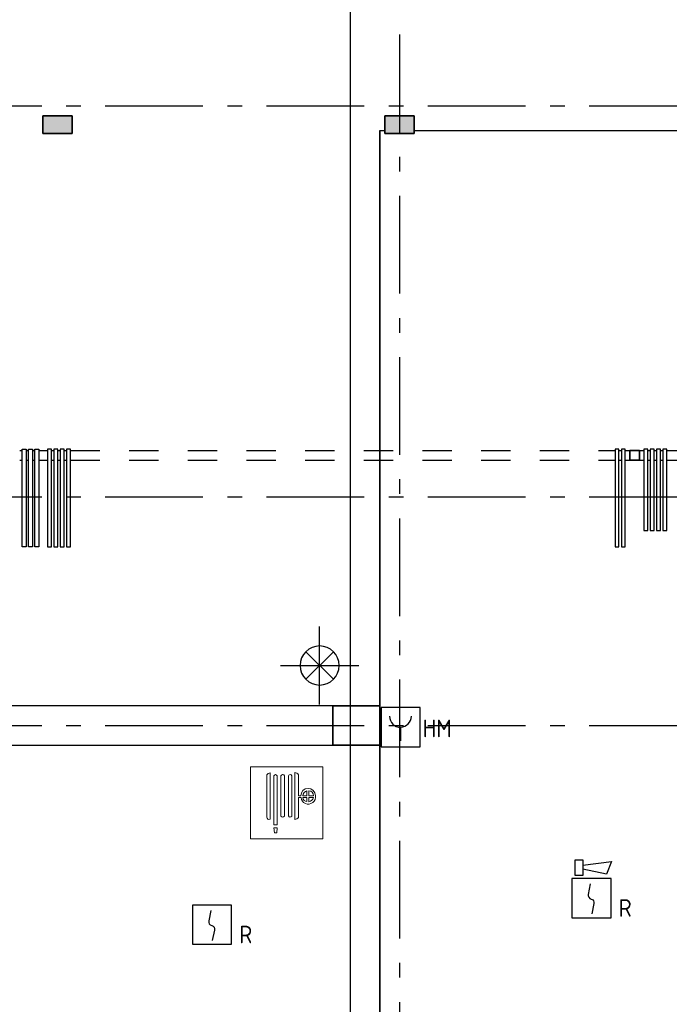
# Model space of a CAD drawing. Header units: millimetres. Extents: x -285236 to 84130, y -470 to 79511.
# Tile 180 of 192: x 32742 to 39388, y 49890 to 59966. Entities that reach past the tile are written whole.
import ezdxf
from ezdxf.enums import TextEntityAlignment as Align

# ---------------------------------------------------------------- set-up
doc = ezdxf.new("R2010")
doc.units = ezdxf.units.MM
doc.linetypes.add('Dash 3mm', pattern=[600, 300, -300])
doc.linetypes.add('NLRS_stramien', pattern=[1650, 1000, -250, 150, -250])
doc.layers.add('EL6511--', color=3, linetype='Continuous')
doc.layers.add('XREF', color=254, linetype='Continuous')
doc.styles.add('STABICAD-018', font='ISOCP.SHX', dxfattribs={"height": 180})

# ---------------------------------------------------------------- blocks, each defined once
blk = doc.blocks.new('VB653ORM')
at = {"color": 0, "linetype": 'Continuous'}
for p, q in [((-2, 2), (-2, -2)), ((2, 2), (-2, 2)), ((2, -2), (2, 2)), ((-2, -2), (2, -2))]:
    blk.add_line(p, q, dxfattribs=at)
blk.add_lwpolyline([(-0.12, 1.47), (-0.34, 0.38, 0.399092), (-0.04, -0.09, -0.403068), (0.25, -0.56), (0.02, -1.6)], format="xyb", dxfattribs=at)
at = {"color": 0, "linetype": 'Continuous', "style": 'STABICAD-018'}
for tag, p in [('CODING1', (-1.22, 12.19)), ('CODING2', (-0.95, 9.73)), ('ARTICLECODE', (0.78, 6.96)), ('FIREPROTECTION_PANEL', (0.78, 4.65)), ('FIREPROTECTION_ZONE', (0.05, 2.88)), ('FIREPROTECTION_HARDWARENUMBER', (5.42, -4.4))]:
    blk.add_attdef(tag, text='', height=1.8, dxfattribs=at).set_placement(p, align=Align.MIDDLE)
blk.add_attdef('TEXT1', (3.46, -3.38), '', height=1.8, dxfattribs=at)
blk = doc.blocks.new('VB655IS2')
at = {"color": 0, "linetype": 'Continuous'}
blk.add_lwpolyline([(-1.67, 2.33), (-1.67, 3.91), (-0.89, 3.91), (-0.89, 2.33)], close=True, dxfattribs=at)
blk.add_lwpolyline([(-0.89, 3.37), (2.06, 3.76), (1.54, 2.45), (-0.89, 2.95)], dxfattribs=at)
blk = doc.blocks.new('*U137')
at = {"color": 0, "linetype": 'Continuous'}
for p, q in [((-2, 2), (-2, -2)), ((2, 2), (-2, 2)), ((2, -2), (2, 2)), ((-2, -2), (2, -2))]:
    blk.add_line(p, q, dxfattribs=at)
blk.add_lwpolyline([(-0.12, 1.47), (-0.34, 0.38, 0.399092), (-0.04, -0.09, -0.403068), (0.25, -0.56), (0.02, -1.6)], format="xyb", dxfattribs=at)
at = {"color": 0, "linetype": 'Continuous', "lineweight": 100}
blk.add_blockref('VB655IS2', (0, 0), dxfattribs=at)
at = {"color": 0, "linetype": 'Continuous', "style": 'STABICAD-018'}
for tag, p in [('CODING1', (-1.22, 12.19)), ('CODING2', (-0.95, 9.73)), ('ARTICLECODE', (0.78, 6.96)), ('FIREPROTECTION_PANEL', (0.78, 4.65)), ('FIREPROTECTION_ZONE', (0.05, 2.88)), ('FIREPROTECTION_HARDWARENUMBER', (5.42, -4.4))]:
    blk.add_attdef(tag, text='', height=1.8, dxfattribs=at).set_placement(p, align=Align.MIDDLE)
blk.add_attdef('TEXT1', (3.46, -3.38), '', height=1.8, dxfattribs=at)
blk = doc.blocks.new('VB653HAM')
at = {"color": 0, "linetype": 'Continuous'}
for p, q in [((-2, 5), (-2, 1)), ((2, 5), (-2, 5)), ((2, 1), (2, 5)), ((0, 3), (0, 1.59)), ((-2, 1), (2, 1))]:
    blk.add_line(p, q, dxfattribs=at)
for major_axis, ratio, start_param, end_param in [((-0.795, 0.795), 0.999959, 0.785419, 2.356174), ((0.819, 0.819), 0.942311, 3.956683, 5.468095)]:
    blk.add_ellipse((0, 4.12), major_axis=major_axis, ratio=ratio, start_param=start_param, end_param=end_param, dxfattribs=at)
at = {"color": 0, "linetype": 'Continuous', "style": 'STABICAD-018'}
for tag, p in [('CODING1', (-0.94, 16.07)), ('CODING2', (-0.67, 13.61)), ('ARTICLECODE', (0.81, 11.29)), ('FIREPROTECTION_PANEL', (0.81, 8.98)), ('FIREPROTECTION_ZONE', (0.33, 6.76)), ('FIREPROTECTION_HARDWARENUMBER', (8.6, 4.46))]:
    blk.add_attdef(tag, text='', height=1.8, dxfattribs=at).set_placement(p, align=Align.MIDDLE)
blk.add_attdef('TEXT1', (2.86, 0.02), '', height=1.8, dxfattribs=at)

msp = doc.modelspace()

# ---------------------------------------------------------------- hatches: boundary and pattern name
at = {"layer": 'XREF'}
for points in [[(33277.8696, 58802.6047), (33277.8696, 58982.6047), (32977.8696, 58982.6047), (32977.8696, 58802.6047)], [(36777.8696, 58802.6047), (36777.8696, 58982.6047), (36477.8696, 58982.6047), (36477.8696, 58802.6047)]]:
    msp.add_hatch(color=256, dxfattribs=at).paths.add_polyline_path(points)

# ---------------------------------------------------------------- linework, layer by layer
at = {"layer": 'XREF', "linetype": 'NLRS_stramien'}
for p, q in [((36627.8696, 77962.7572), (36627.8696, 8370.0218)), ((-47232.6128, 59082.6047), (64223.889, 59082.6047)), ((-47232.6128, 55082.6047), (64223.889, 55082.6047)), ((-47232.6128, 52742.6047), (64223.889, 52742.6047))]:
    msp.add_line(p, q, dxfattribs=at)
at = {"layer": 'XREF'}
for p, q in [((36127.8696, 22632.6047), (36127.8696, 64756.7009)), ((36427.8696, 52942.6047), (36427.8696, 58832.6047)), ((36427.8696, 58832.6047), (36477.8696, 58832.6047)), ((36427.8696, 58832.6047), (36427.8696, 22632.6047)), ((36427.8696, 58832.6047), (36427.8696, 22632.6047)), ((36777.8696, 58832.6047), (40277.8696, 58832.6047)), ((32767.3696, 54572.1973), (32767.3696, 55572.1973)), ((32767.3696, 55572.1973), (32807.3696, 55572.1973)), ((32807.3696, 55572.1973), (32807.3696, 54572.1973)), ((32832.3696, 54572.1973), (32832.3696, 55572.1973)), ((32832.3696, 55572.1973), (32872.3696, 55572.1973)), ((32872.3696, 55572.1973), (32872.3696, 54572.1973)), ((32897.3696, 54572.1973), (32897.3696, 55572.1973)), ((32897.3696, 55572.1973), (32937.3696, 55572.1973)), ((32937.3696, 55572.1973), (32937.3696, 54572.1973)), ((33067.3696, 55572.1973), (33027.3696, 55572.1973)), ((33027.3696, 55572.1973), (33027.3696, 54572.1973)), ((33067.3696, 54572.1973), (33067.3696, 55572.1973)), ((33132.3696, 55572.1973), (33092.3696, 55572.1973)), ((33092.3696, 55572.1973), (33092.3696, 54572.1973)), ((33132.3696, 54572.1973), (33132.3696, 55572.1973)), ((33197.3696, 55572.1973), (33157.3696, 55572.1973)), ((33157.3696, 55572.1973), (33157.3696, 54572.1973)), ((33197.3696, 54572.1973), (33197.3696, 55572.1973)), ((33262.3696, 55572.1973), (33222.3696, 55572.1973)), ((33222.3696, 55572.1973), (33222.3696, 54572.1973)), ((33262.3696, 54572.1973), (33262.3696, 55572.1973)), ((38872.3696, 55572.1973), (38832.3696, 55572.1973)), ((38832.3696, 55572.1973), (38832.3696, 54572.1973)), ((38872.3696, 54572.1973), (38872.3696, 55572.1973)), ((38937.3696, 55572.1973), (38897.3696, 55572.1973)), ((38897.3696, 55572.1973), (38897.3696, 54572.1973)), ((38937.3696, 54572.1973), (38937.3696, 55572.1973)), ((39167.3696, 55572.1973), (39127.3696, 55572.1973)), ((39127.3696, 55572.1973), (39127.3696, 54738.864)), ((39167.3696, 54738.864), (39167.3696, 55572.1973)), ((39232.3696, 55572.1973), (39192.3696, 55572.1973)), ((39192.3696, 55572.1973), (39192.3696, 54738.864)), ((39232.3696, 54738.864), (39232.3696, 55572.1973)), ((39297.3696, 55572.1973), (39257.3696, 55572.1973)), ((39257.3696, 55572.1973), (39257.3696, 54738.864)), ((39297.3696, 54738.864), (39297.3696, 55572.1973)), ((39362.3696, 55572.1973), (39322.3696, 55572.1973)), ((39322.3696, 55572.1973), (39322.3696, 54738.864)), ((39362.3696, 54738.864), (39362.3696, 55572.1973)), ((39127.3696, 54738.864), (39167.3696, 54738.864)), ((39192.3696, 54738.864), (39232.3696, 54738.864)), ((39257.3696, 54738.864), (39297.3696, 54738.864)), ((39322.3696, 54738.864), (39362.3696, 54738.864)), ((32807.3696, 54572.1973), (32767.3696, 54572.1973)), ((32872.3696, 54572.1973), (32832.3696, 54572.1973)), ((32937.3696, 54572.1973), (32897.3696, 54572.1973)), ((33027.3696, 54572.1973), (33067.3696, 54572.1973)), ((33092.3696, 54572.1973), (33132.3696, 54572.1973)), ((33157.3696, 54572.1973), (33197.3696, 54572.1973)), ((33222.3696, 54572.1973), (33262.3696, 54572.1973)), ((38832.3696, 54572.1973), (38872.3696, 54572.1973)), ((38897.3696, 54572.1973), (38937.3696, 54572.1973)), ((35810.5609, 52956.8682), (35810.5609, 53756.8682)), ((35951.9823, 53498.2896), (35669.1396, 53215.4469)), ((35669.1396, 53498.2896), (35951.9823, 53215.4469)), ((35410.5609, 53356.8682), (36210.5609, 53356.8682)), ((36427.8696, 52942.6047), (19377.8696, 52942.6047)), ((19427.8696, 52542.6047), (36427.8696, 52542.6047)), ((36427.8696, 46942.6047), (36427.8696, 52542.6047))]:
    msp.add_line(p, q, dxfattribs=at)
at = {"layer": 'XREF', "lineweight": 35}
for p, q in [((33277.8696, 58982.6047), (32977.8696, 58982.6047)), ((32977.8696, 58982.6047), (32977.8696, 58802.6047)), ((33277.8696, 58802.6047), (33277.8696, 58982.6047)), ((36777.8696, 58982.6047), (36477.8696, 58982.6047)), ((36477.8696, 58982.6047), (36477.8696, 58802.6047)), ((36777.8696, 58802.6047), (36777.8696, 58982.6047)), ((32977.8696, 58802.6047), (33277.8696, 58802.6047)), ((36477.8696, 58802.6047), (36777.8696, 58802.6047)), ((39082.3696, 55557.1973), (38982.3696, 55557.1973)), ((38982.3696, 55557.1973), (38982.3696, 55457.1973)), ((39082.3696, 55457.1973), (39082.3696, 55557.1973)), ((38982.3696, 55457.1973), (39082.3696, 55457.1973)), ((36427.8696, 52942.6047), (35945.6779, 52942.6047)), ((35945.6779, 52942.6047), (35945.6779, 52542.6047)), ((36427.8696, 52542.6047), (36427.8696, 52942.6047)), ((35945.6779, 52542.6047), (36427.8696, 52542.6047))]:
    msp.add_line(p, q, dxfattribs=at)
at = {"layer": 'XREF', "linetype": 'Dash 3mm', "lineweight": 25}
for p, q in [((32742.3696, 55557.1973), (32767.3696, 55557.1973)), ((32807.3696, 55557.1973), (32832.3696, 55557.1973)), ((32872.3696, 55557.1973), (32897.3696, 55557.1973)), ((32937.3696, 55557.1973), (33027.3696, 55557.1973)), ((33067.3696, 55557.1973), (33092.3696, 55557.1973)), ((33132.3696, 55557.1973), (33157.3696, 55557.1973)), ((33197.3696, 55557.1973), (33222.3696, 55557.1973)), ((33262.3696, 55557.1973), (38832.3696, 55557.1973)), ((38872.3696, 55557.1973), (38897.3696, 55557.1973)), ((38937.3696, 55557.1973), (38982.3696, 55557.1973)), ((39082.3696, 55557.1973), (39127.3696, 55557.1973)), ((39167.3696, 55557.1973), (39192.3696, 55557.1973)), ((39232.3696, 55557.1973), (39257.3696, 55557.1973)), ((39297.3696, 55557.1973), (39322.3696, 55557.1973)), ((39362.3696, 55557.1973), (43932.3696, 55557.1973)), ((32742.3696, 55457.1973), (32767.3696, 55457.1973)), ((32807.3696, 55457.1973), (32832.3696, 55457.1973)), ((32872.3696, 55457.1973), (32897.3696, 55457.1973)), ((32937.3696, 55457.1973), (33027.3696, 55457.1973)), ((33067.3696, 55457.1973), (33092.3696, 55457.1973)), ((33132.3696, 55457.1973), (33157.3696, 55457.1973)), ((33197.3696, 55457.1973), (33222.3696, 55457.1973)), ((33262.3696, 55457.1973), (38832.3696, 55457.1973)), ((38872.3696, 55457.1973), (38897.3696, 55457.1973)), ((38937.3696, 55457.1973), (38982.3696, 55457.1973)), ((39082.3696, 55457.1973), (39127.3696, 55457.1973)), ((39167.3696, 55457.1973), (39192.3696, 55457.1973)), ((39232.3696, 55457.1973), (39257.3696, 55457.1973)), ((39297.3696, 55457.1973), (39322.3696, 55457.1973)), ((39362.3696, 55457.1973), (43932.3696, 55457.1973))]:
    msp.add_line(p, q, dxfattribs=at)
at = {"layer": 'XREF', "lineweight": 13}
for p, q in [((35844.5742, 52321.4279), (35104.5742, 52321.4279)), ((35104.5742, 52321.4279), (35104.5742, 51581.4763)), ((35844.5742, 51581.4763), (35844.5742, 52321.4279)), ((35269.1227, 51804.6621), (35269.1227, 52239.03)), ((35304.2271, 52258.0338), (35304.2271, 51784.3946)), ((35341.9167, 51726.6031), (35341.9167, 52226.812)), ((35377.0283, 52226.812), (35377.0283, 51726.6031)), ((35415.2326, 51815.4568), (35415.2326, 52226.812)), ((35449.867, 52228.1608), (35449.867, 51815.4568)), ((35490.758, 51817.3735), (35490.758, 52226.812)), ((35525.3924, 52228.1608), (35525.3924, 51813.9159)), ((35556.3492, 51780.7124), (35556.3492, 52260.7341)), ((35594.4276, 52238.7495), (35594.4276, 52024.4958)), ((35594.4276, 52024.4958), (35617.8134, 52024.4958)), ((35620.0391, 52006.3688), (35594.4276, 52006.3688)), ((35594.4276, 52006.3688), (35594.4276, 51801.3766)), ((35638.8826, 52024.4958), (35681.0061, 52024.4958)), ((35681.0061, 52006.3688), (35638.8826, 52006.3688)), ((35681.0061, 52024.4958), (35681.0061, 52073.3125)), ((35681.0061, 51964.2454), (35681.0061, 52006.3688)), ((35700.225, 52073.3125), (35700.225, 52024.4958)), ((35700.225, 52024.4958), (35749.0417, 52024.4958)), ((35700.225, 52006.3688), (35700.225, 51961.0861)), ((35748.0356, 52006.3688), (35700.225, 52006.3688)), ((35377.0283, 51726.6031), (35341.9167, 51726.6031)), ((35341.9167, 51697.2487), (35377.0283, 51697.2487)), ((35348.7876, 51644.2099), (35341.9167, 51697.2487)), ((35377.0283, 51697.2487), (35371.4537, 51644.2099)), ((35371.4537, 51644.2099), (35348.7876, 51644.2099)), ((35104.5742, 51581.4763), (35844.5742, 51581.4763))]:
    msp.add_line(p, q, dxfattribs=at)
at = {"layer": 'XREF'}
for start, end in [(0, 180), (180, 0)]:
    msp.add_arc((35810.5609, 53356.8682), 200, start, end, dxfattribs=at)
at = {"layer": 'XREF', "lineweight": 13}
for centre, radius, start, end in [((35308.1922, 52208.7845), 49.4087, 94.60308432, 142.25495447), ((35359.4725, 52221.3591), 18.3831, 17.25486494, 162.74513507), ((35432.7884, 52221.3591), 18.3831, 21.7153146, 162.74513507), ((35508.3138, 52221.3591), 18.3831, 21.7153146, 162.74513506), ((35554.9076, 52214.268), 46.4884, 31.77696594, 88.22303406), ((35692.7424, 52024.4958), 74.929, 360, 180), ((35694.1487, 52013.0421), 74.4095, 185.1453969, 8.8546031), ((35694.1204, 52019.414), 55.471, 103.67511592, 174.74367054), ((35681.0061, 52006.3688), 42.1235, 180, 270), ((35700.225, 52024.4958), 48.8167, 0, 90), ((35686.5247, 52023.4324), 63.8338, 282.39347256, 344.49561954), ((35292.5256, 51804.6621), 23.4029, 180, 300), ((35432.5498, 51826.8078), 20.7058, 213.24408396, 326.75591604), ((35509.1896, 51826.8078), 20.7058, 207.10596031, 321.49189781), ((35552.2242, 51833.7298), 53.1777, 274.44893781, 322.5261495)]:
    msp.add_arc(centre, radius, start, end, dxfattribs=at)

# ---------------------------------------------------------------- block references
at = {"layer": 'EL6511--', "linetype": 'Continuous', "lineweight": 100}
ref = msp.add_blockref('VB653HAM', (36638.5303, 52425.5841), dxfattribs=dict(at, xscale=100, yscale=100, zscale=100))
ref.add_attrib('TEXT1', 'HM', dxfattribs={"layer": '0', "color": 1, "linetype": 'Continuous', "lineweight": 100, "height": 180, "style": 'STABICAD-018'}).set_placement((37162.0927, 52623.158), align=Align.RIGHT)
ref = msp.add_blockref('*U137', (38591.553, 50976.2379), dxfattribs=dict(at, xscale=100, yscale=100, zscale=100))
ref.add_attrib('TEXT1', 'R', (38869.553, 50786.2379), dxfattribs={"layer": '0', "color": 1, "linetype": 'Continuous', "lineweight": 100, "height": 180, "style": 'STABICAD-018'})
ref = msp.add_blockref('VB653ORM', (34710.2105, 50704.3294), dxfattribs=dict(at, xscale=100, yscale=100, zscale=100))
ref.add_attrib('TEXT1', 'R', (34988.2105, 50514.3294), dxfattribs={"layer": '0', "color": 1, "linetype": 'Continuous', "lineweight": 100, "height": 180, "style": 'STABICAD-018'})

doc.saveas('drawing.dxf')
